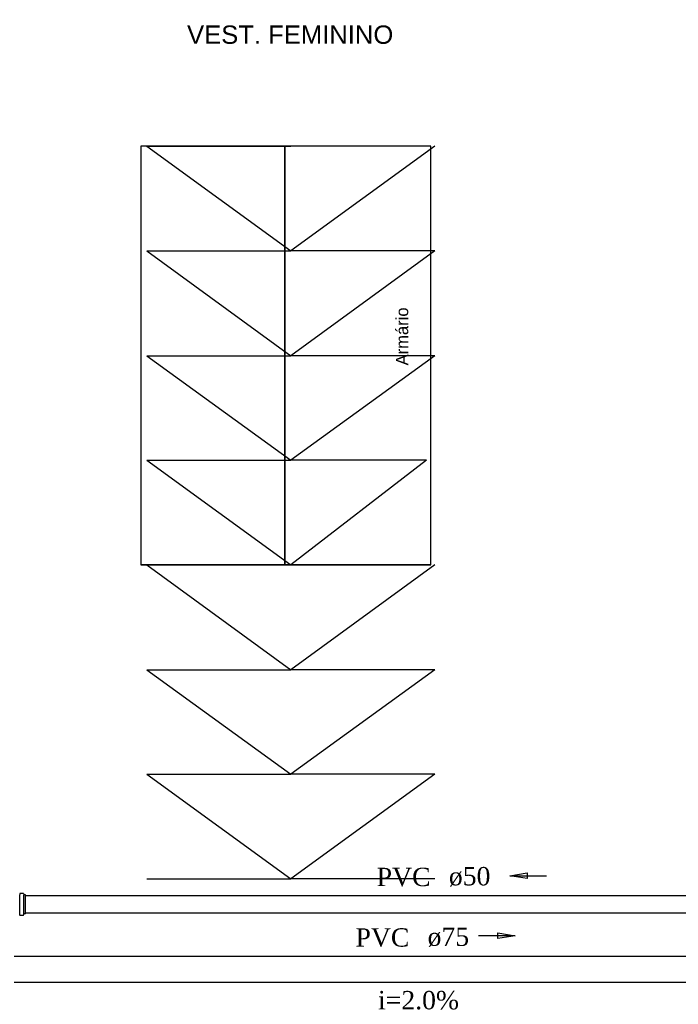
# Model space of a CAD drawing. Header units: millimetres. Extents: x 664 to 730045, y -4 to 80.
# Tile 12 of 78: x 695 to 703, y 19 to 31. Entities that reach past the tile are written whole.
import ezdxf

# ---------------------------------------------------------------- set-up
doc = ezdxf.new("R2010")
doc.units = ezdxf.units.MM
doc.header["$MEASUREMENT"] = 0
for name, color, linetype, lineweight in [('CV-Sentido tubo', 7, 'Continuous', 20), ('CV-Seção tubo', 1, 'Continuous', 30), ('CV-Textos tubo', 7, 'Continuous', 20), ('Simbolos', 1, 'Continuous', 30), ('Simbolos_int', 1, 'Continuous', 30), ('TQ-Sentido tubo', 7, 'Continuous', 20), ('TQ-Seção tubo', 1, 'Continuous', 30), ('TQ-Textos tubo', 7, 'Continuous', 20)]:
    doc.layers.add(name, color=color, linetype=linetype, lineweight=lineweight)
doc.styles.add('Arial', font='arial.ttf')
doc.styles.add('CenturyGothic', font='GOTHIC.TTF')
doc.styles.add('TimesNewRoman', font='times.ttf')
doc.dimstyles.get("Standard").update_dxf_attribs({"dimtxt": 0.18, "dimasz": 0.18, "dimexe": 0.18, "dimexo": 0.0625, "dimgap": 0.09, "dimtad": 0, "dimtih": 1, "dimtoh": 1, "dimdec": 4, "dimzin": 0, "dimdsep": 46, "dimtxsty": 'Standard', "dimcen": 0.09, "dimadec": 0, "dimazin": 0, "dimtfac": 1, "dimtdec": 4, "dimtofl": 0, "dimtmove": 0, "dimatfit": 3, "dimfxl": 0, "dimtolj": 1, "dimtzin": 0, "dimarcsym": 0})

msp = doc.modelspace()

# ---------------------------------------------------------------- linework, layer by layer
at = {"color": 7}
for p, q in [((698.3121, 29.1821), (696.6481, 29.1821)), ((696.6481, 29.1821), (696.6481, 24.3481)), ((696.7181, 29.1821), (698.3821, 29.1821)), ((696.7181, 29.1821), (698.3821, 27.9751)), ((698.3121, 24.3481), (698.3121, 29.1821)), ((699.9991, 29.1821), (698.3121, 29.1821)), ((698.3121, 29.1821), (698.3121, 24.3481)), ((700.0461, 29.1821), (698.3821, 27.9751)), ((699.9991, 24.3481), (699.9991, 29.1821)), ((696.7181, 27.9751), (698.3821, 27.9751)), ((696.7181, 27.9751), (698.3821, 27.9751)), ((696.7181, 27.9751), (698.3821, 26.7621)), ((700.0461, 27.9751), (698.3821, 27.9751)), ((700.0461, 27.9751), (698.3821, 26.7621)), ((696.7181, 26.7621), (698.3821, 26.7621)), ((696.7181, 26.7621), (698.3821, 25.5551)), ((700.0461, 26.7621), (698.3821, 26.7621)), ((700.0461, 26.7621), (698.3821, 25.5551)), ((696.7181, 25.5551), (698.3821, 25.5551)), ((696.7181, 25.5551), (698.3821, 24.3481)), ((699.9521, 25.5551), (698.3821, 25.5551)), ((699.9521, 25.5551), (698.3821, 24.3481)), ((698.3121, 24.3481), (696.6481, 24.3481)), ((696.6481, 24.3481), (698.3121, 24.3481)), ((696.7181, 24.3481), (698.4991, 24.3481)), ((696.7181, 24.3481), (698.3821, 23.1351)), ((699.9991, 24.3481), (698.3121, 24.3481)), ((698.3121, 24.3481), (699.9991, 24.3481)), ((700.0461, 24.3481), (698.3821, 23.1351)), ((696.7181, 23.1351), (698.3821, 23.1351)), ((696.7181, 23.1351), (698.3821, 21.9281)), ((700.0461, 23.1351), (698.3821, 23.1351)), ((700.0461, 23.1351), (698.3821, 21.9281)), ((696.7181, 21.9281), (698.3821, 21.9281)), ((696.7181, 21.9281), (698.3821, 20.7211)), ((700.0461, 21.9281), (698.3821, 21.9281)), ((700.0461, 21.9281), (698.3821, 20.7211)), ((696.7181, 20.7211), (698.3821, 20.7211)), ((700.0461, 20.7211), (698.3821, 20.7211))]:
    msp.add_line(p, q, dxfattribs=at)
at = {"layer": 'CV-Seção tubo'}
for p, q in [((704.9231, 20.5249), (695.3177, 20.5249)), ((704.9231, 20.3249), (695.3177, 20.3249))]:
    msp.add_line(p, q, dxfattribs=at)
at = {"layer": 'Simbolos'}
for p, q in [((695.2497, 20.5489), (695.2487, 20.5379)), ((695.2887, 20.5519), (695.2537, 20.5519)), ((695.2927, 20.5489), (695.2957, 20.5369)), ((695.3177, 20.5339), (695.2997, 20.5339)), ((695.3177, 20.3159), (695.3177, 20.5339)), ((695.2497, 20.3009), (695.2487, 20.3119)), ((695.2887, 20.2979), (695.2537, 20.2979)), ((695.2927, 20.3009), (695.2957, 20.3129)), ((695.3177, 20.3159), (695.2997, 20.3159))]:
    msp.add_line(p, q, dxfattribs=at)
for centre, start, end in [((695.2537, 20.5479), 90.0045, 175.005), ((695.2887, 20.5479), 15.0044, 90.0045), ((695.2997, 20.5379), 195.004, 270.004), ((695.2537, 20.3019), 185.004, 270.004), ((695.2887, 20.3019), 270.004, 345.005), ((695.2997, 20.3119), 90.0045, 165.005)]:
    msp.add_arc(centre, 0.004, start, end, dxfattribs=at)
at = {"layer": 'Simbolos_int'}
for p, q in [((695.2487, 20.3159), (695.2487, 20.5339)), ((695.2967, 20.3159), (695.2967, 20.5339))]:
    msp.add_line(p, q, dxfattribs=at)
at = {"layer": 'TQ-Seção tubo'}
for p, q in [((695.1858, 19.8256), (704.4721, 19.8256)), ((695.1858, 19.5256), (704.4721, 19.5256))]:
    msp.add_line(p, q, dxfattribs=at)

# ---------------------------------------------------------------- texts
at = {"insert": (697.1831, 30.363), "char_height": 0.2118, "width": 4.786411, "attachment_point": 7, "line_spacing_factor": 0.798, "style": 'Arial'}
msp.add_mtext('VEST. FEMININO', dxfattribs=at)
at = {"color": 7, "insert": (699.741, 26.6511), "char_height": 0.14299, "width": 1.458399, "attachment_point": 7, "rotation": 90.00021, "line_spacing_factor": 0.798, "style": 'CenturyGothic'}
msp.add_mtext('Armário', dxfattribs=at)
at = {"layer": 'CV-Textos tubo', "char_height": 0.2118, "line_spacing_factor": 0.798, "style": 'TimesNewRoman'}
for s, insert, width, attachment_point in [('PVC', (699.9971, 20.631), 1.15604, 9), ('ø50', (700.2091, 20.631), 0.895279, 7)]:
    msp.add_mtext(s, dxfattribs=dict(at, insert=insert, width=width, attachment_point=attachment_point))
at = {"layer": 'TQ-Textos tubo', "char_height": 0.2118, "line_spacing_factor": 0.798, "style": 'TimesNewRoman'}
for s, insert, width, attachment_point in [('PVC', (699.7521, 19.932), 1.15604, 9), ('ø75', (699.9631, 19.932), 0.895279, 7), ('i=2.0%', (699.8581, 19.208), 1.741303, 8)]:
    msp.add_mtext(s, dxfattribs=dict(at, insert=insert, width=width, attachment_point=attachment_point))

# ---------------------------------------------------------------- leaders
at = {"layer": 'CV-Sentido tubo'}
msp.add_leader([(700.9137, 20.7548), (701.3377, 20.7548)], dimstyle='Standard', override={"dimasz": 0.2, "dimldrblk": 'CLOSED'}, dxfattribs=at)
at = {"layer": 'TQ-Sentido tubo'}
msp.add_leader([(700.9739, 20.062), (700.5509, 20.062)], dimstyle='Standard', override={"dimasz": 0.2, "dimldrblk": 'CLOSED'}, dxfattribs=at)

doc.saveas('drawing.dxf')
